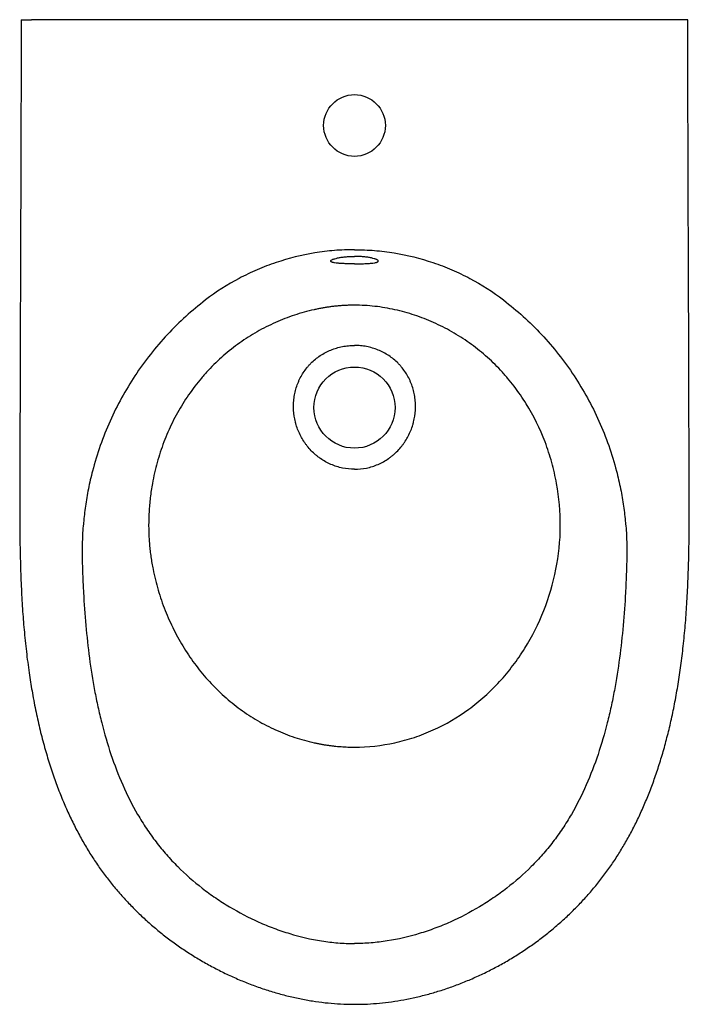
# Model space of a CAD drawing. Header units: millimetres. Extents: x 4729.712 to 4730.092, y 3058.451 to 3059.009.
import ezdxf

# ---------------------------------------------------------------- set-up
doc = ezdxf.new("R2010")
doc.units = ezdxf.units.MM
doc.layers.add('SANINDUSA', color=3, linetype='Continuous')

msp = doc.modelspace()

# ---------------------------------------------------------------- linework, layer by layer
at = {"layer": 'SANINDUSA'}
msp.add_line((4730.08494, 3059.00924), (4729.71863, 3059.00924), dxfattribs=at)
for centre, radius in [((4729.90179, 3058.94924), 0.0175), ((4729.90179, 3058.78924), 0.023)]:
    msp.add_circle(centre, radius, dxfattribs=at)
for points, knots in [([(4729.71264, 3059.00924), (4729.71263, 3058.99483), (4729.71263, 3058.94018), (4729.71223, 3058.8664), (4729.7121, 3058.79028), (4729.71181, 3058.74872), (4729.71191, 3058.72628), (4729.71194, 3058.72059)], [0, 0, 0, 0, 0.149679, 0.568028, 0.766822, 0.940841, 1, 1, 1, 1]), ([(4729.71271, 3059.00924), (4729.71271, 3059.00924), (4729.71268, 3059.00924), (4729.71341, 3059.00924), (4729.71472, 3059.00924), (4729.71654, 3059.00924), (4729.71792, 3059.00924), (4729.71863, 3059.00924)], [0, 0, 0, 0, 0.1298012, 0.3445826, 0.5593627, 0.7741436, 1, 1, 1, 1]), ([(4730.09086, 3059.00924), (4730.09087, 3059.00924), (4730.09089, 3059.00924), (4730.09016, 3059.00924), (4730.08885, 3059.00924), (4730.08703, 3059.00924), (4730.08565, 3059.00924), (4730.08494, 3059.00924)], [0, 0, 0, 0, 0.1297962, 0.3445788, 0.5593602, 0.7741423, 1, 1, 1, 1]), ([(4730.09163, 3058.72059), (4730.09164, 3058.72111), (4730.09173, 3058.72768), (4730.09169, 3058.74189), (4730.09155, 3058.76964), (4730.0915, 3058.81044), (4730.09123, 3058.87832), (4730.09095, 3058.94628), (4730.09094, 3058.99512), (4730.09094, 3059.00924)], [0, 0, 0, 0, 0.00538, 0.068335, 0.147683, 0.293754, 0.492384, 0.853246, 1, 1, 1, 1]), ([(4729.90179, 3058.87881), (4729.89797, 3058.87881), (4729.89419, 3058.87865), (4729.88667, 3058.87803), (4729.88293, 3058.87756), (4729.8718, 3058.87573), (4729.86448, 3058.87391), (4729.85546, 3058.87088), (4729.85367, 3058.87024), (4729.85011, 3058.86888), (4729.84834, 3058.86817), (4729.84309, 3058.86592), (4729.83967, 3058.86428), (4729.82963, 3058.85897), (4729.82324, 3058.85491), (4729.81718, 3058.85028)], [0, 0, 0, 0, 0.125, 0.125, 0.25, 0.25, 0.5, 0.5, 0.5625, 0.5625, 0.625, 0.625, 0.75, 0.75, 1, 1, 1, 1]), ([(4729.90179, 3058.87881), (4729.9056, 3058.87881), (4729.90938, 3058.87865), (4729.9169, 3058.87803), (4729.92064, 3058.87756), (4729.93177, 3058.87573), (4729.93909, 3058.87391), (4729.94811, 3058.87088), (4729.9499, 3058.87024), (4729.95346, 3058.86888), (4729.95523, 3058.86817), (4729.96048, 3058.86592), (4729.96391, 3058.86428), (4729.97394, 3058.85897), (4729.98033, 3058.85491), (4729.98639, 3058.85028)], [0, 0, 0, 0, 0.125, 0.125, 0.25, 0.25, 0.5, 0.5, 0.5625, 0.5625, 0.625, 0.625, 0.75, 0.75, 1, 1, 1, 1]), ([(4729.90179, 3058.87079), (4729.90089, 3058.87079), (4729.90001, 3058.8708), (4729.8987, 3058.87082), (4729.89827, 3058.87082), (4729.89742, 3058.87084), (4729.897, 3058.87085), (4729.89576, 3058.87089), (4729.89499, 3058.87093), (4729.89388, 3058.87099), (4729.89352, 3058.87101), (4729.89283, 3058.87106), (4729.89251, 3058.87109), (4729.89157, 3058.87118), (4729.89102, 3058.87125), (4729.89028, 3058.87138), (4729.89005, 3058.87142), (4729.88964, 3058.87151), (4729.88927, 3058.87161), (4729.88897, 3058.87172), (4729.88872, 3058.87183), (4729.88862, 3058.87189), (4729.88836, 3058.87208), (4729.88828, 3058.87221), (4729.88829, 3058.87241), (4729.88831, 3058.87248), (4729.8884, 3058.87263), (4729.88847, 3058.8727), (4729.88873, 3058.87292), (4729.88898, 3058.87308), (4729.88949, 3058.8733), (4729.88968, 3058.87338), (4729.89009, 3058.87353), (4729.89032, 3058.87361), (4729.89104, 3058.87383), (4729.8916, 3058.87397), (4729.89285, 3058.87424), (4729.89353, 3058.87436), (4729.89462, 3058.87453), (4729.895, 3058.87458), (4729.89577, 3058.87468), (4729.89618, 3058.87472), (4729.89741, 3058.87484), (4729.89825, 3058.8749), (4729.89999, 3058.87499), (4729.90089, 3058.87501), (4729.90179, 3058.87501)], [0, 0, 0, 0, 0.0625, 0.0625, 0.09375, 0.09375, 0.125, 0.125, 0.1875, 0.1875, 0.21875, 0.21875, 0.25, 0.25, 0.3125, 0.3125, 0.34375, 0.34375, 0.375, 0.40625, 0.40625, 0.4375, 0.4375, 0.5, 0.5, 0.53125, 0.53125, 0.5625, 0.5625, 0.625, 0.625, 0.65625, 0.65625, 0.6875, 0.6875, 0.75, 0.75, 0.8125, 0.8125, 0.84375, 0.84375, 0.875, 0.875, 0.9375, 0.9375, 1, 1, 1, 1]), ([(4729.90179, 3058.87079), (4729.90268, 3058.87079), (4729.90357, 3058.8708), (4729.90487, 3058.87082), (4729.9053, 3058.87082), (4729.90615, 3058.87084), (4729.90658, 3058.87085), (4729.90781, 3058.87089), (4729.90859, 3058.87093), (4729.90969, 3058.87099), (4729.91005, 3058.87101), (4729.91074, 3058.87106), (4729.91107, 3058.87109), (4729.912, 3058.87118), (4729.91256, 3058.87125), (4729.91329, 3058.87138), (4729.91352, 3058.87142), (4729.91393, 3058.87151), (4729.91431, 3058.87161), (4729.9146, 3058.87172), (4729.91485, 3058.87183), (4729.91496, 3058.87189), (4729.91521, 3058.87208), (4729.91529, 3058.87221), (4729.91528, 3058.87241), (4729.91526, 3058.87248), (4729.91517, 3058.87263), (4729.91511, 3058.8727), (4729.91485, 3058.87292), (4729.91459, 3058.87308), (4729.91409, 3058.8733), (4729.9139, 3058.87338), (4729.91348, 3058.87353), (4729.91326, 3058.87361), (4729.91253, 3058.87383), (4729.91198, 3058.87397), (4729.91073, 3058.87424), (4729.91005, 3058.87436), (4729.90895, 3058.87453), (4729.90858, 3058.87458), (4729.9078, 3058.87468), (4729.90739, 3058.87472), (4729.90616, 3058.87484), (4729.90532, 3058.8749), (4729.90358, 3058.87499), (4729.90268, 3058.87501), (4729.90179, 3058.87501)], [0, 0, 0, 0, 0.0625, 0.0625, 0.09375, 0.09375, 0.125, 0.125, 0.1875, 0.1875, 0.21875, 0.21875, 0.25, 0.25, 0.3125, 0.3125, 0.34375, 0.34375, 0.375, 0.40625, 0.40625, 0.4375, 0.4375, 0.5, 0.5, 0.53125, 0.53125, 0.5625, 0.5625, 0.625, 0.625, 0.65625, 0.65625, 0.6875, 0.6875, 0.75, 0.75, 0.8125, 0.8125, 0.84375, 0.84375, 0.875, 0.875, 0.9375, 0.9375, 1, 1, 1, 1]), ([(4729.81718, 3058.85028), (4729.81343, 3058.84724), (4729.80589, 3058.84115), (4729.79549, 3058.83079), (4729.78581, 3058.81955), (4729.77712, 3058.80751), (4729.76948, 3058.79485), (4729.7629, 3058.78162), (4729.75736, 3058.76773), (4729.75341, 3058.75482), (4729.75077, 3058.7433), (4729.74905, 3058.73352), (4729.74838, 3058.72706), (4729.74805, 3058.72393)], [0, 0, 0, 0, 0.097734, 0.196156, 0.296688, 0.397929, 0.496485, 0.595697, 0.696963, 0.798932, 0.868642, 0.93625, 1, 1, 1, 1]), ([(4729.98639, 3058.85028), (4729.99014, 3058.84724), (4729.99768, 3058.84115), (4730.00808, 3058.83079), (4730.01776, 3058.81955), (4730.02645, 3058.80751), (4730.03409, 3058.79485), (4730.04068, 3058.78162), (4730.04621, 3058.76773), (4730.05016, 3058.75482), (4730.0528, 3058.7433), (4730.05452, 3058.73351), (4730.0552, 3058.72704), (4730.05552, 3058.7239)], [0, 0, 0, 0, 0.097714, 0.196117, 0.296629, 0.39785, 0.496386, 0.595578, 0.696824, 0.798773, 0.868469, 0.936064, 1, 1, 1, 1]), ([(4729.90179, 3058.84732), (4729.90144, 3058.84732), (4729.90075, 3058.84732), (4729.89971, 3058.84731), (4729.89868, 3058.84728), (4729.89764, 3058.84724), (4729.8966, 3058.8472), (4729.89556, 3058.84714), (4729.89452, 3058.84707), (4729.89348, 3058.84699), (4729.89244, 3058.8469), (4729.8914, 3058.8468), (4729.89035, 3058.84669), (4729.88931, 3058.84657), (4729.88826, 3058.84643), (4729.88722, 3058.84629), (4729.88617, 3058.84614), (4729.88513, 3058.84597), (4729.88408, 3058.84579), (4729.88303, 3058.84561), (4729.88198, 3058.84541), (4729.88093, 3058.8452), (4729.87988, 3058.84498), (4729.87731, 3058.84442), (4729.87323, 3058.84341), (4729.86771, 3058.84173), (4729.86226, 3058.83977), (4729.8551, 3058.83679), (4729.84642, 3058.8324), (4729.83652, 3058.82609), (4729.82726, 3058.81881), (4729.82016, 3058.81194), (4729.81491, 3058.80602), (4729.81117, 3058.80136), (4729.80764, 3058.79651), (4729.80324, 3058.78978), (4729.79834, 3058.78095), (4729.79348, 3058.76981), (4729.78968, 3058.75821), (4729.78726, 3058.7476), (4729.78586, 3058.73819), (4729.78515, 3058.73004), (4729.78498, 3058.72344), (4729.78506, 3058.71841), (4729.78522, 3058.71496), (4729.78548, 3058.71149), (4729.78584, 3058.70802), (4729.78629, 3058.70453), (4729.78684, 3058.70104), (4729.78802, 3058.69474), (4729.79024, 3058.68571), (4729.79421, 3058.67423), (4729.79914, 3058.6632), (4729.80502, 3058.65271), (4729.81176, 3058.64286), (4729.81937, 3058.63372), (4729.82774, 3058.62542), (4729.83687, 3058.61803), (4729.84664, 3058.61164), (4729.85527, 3058.60718), (4729.86239, 3058.60417), (4729.86783, 3058.6022), (4729.87334, 3058.60053), (4729.8777, 3058.59945), (4729.88084, 3058.59879), (4729.88273, 3058.59843), (4729.88463, 3058.5981), (4729.88653, 3058.59781), (4729.88843, 3058.59755), (4729.89034, 3058.59733), (4729.89224, 3058.59714), (4729.89415, 3058.59698), (4729.89605, 3058.59686), (4729.89796, 3058.59678), (4729.89987, 3058.59672), (4729.90115, 3058.59672), (4729.90179, 3058.59671)], [0, 0, 0, 0, 0.002727, 0.005456, 0.008187, 0.010921, 0.013659, 0.016399, 0.019144, 0.021892, 0.024644, 0.027401, 0.030162, 0.032929, 0.035701, 0.038479, 0.041262, 0.044052, 0.046847, 0.04965, 0.05246, 0.055277, 0.058101, 0.060933, 0.076084, 0.091257, 0.106492, 0.121825, 0.152513, 0.183201, 0.214371, 0.245404, 0.261103, 0.276821, 0.292595, 0.308464, 0.340277, 0.372258, 0.40433, 0.43655, 0.458022, 0.4795, 0.501065, 0.510133, 0.519235, 0.528379, 0.537571, 0.546818, 0.556129, 0.565509, 0.597456, 0.629492, 0.661239, 0.692821, 0.724315, 0.755431, 0.786524, 0.817328, 0.848036, 0.878588, 0.89388, 0.909085, 0.924244, 0.9394, 0.944495, 0.949575, 0.954644, 0.959703, 0.964753, 0.969796, 0.974834, 0.979868, 0.9849, 0.989932, 0.994964, 1, 1, 1, 1]), ([(4729.90179, 3058.59671), (4729.90946, 3058.59671), (4729.91712, 3058.59755), (4729.92838, 3058.60002), (4729.93209, 3058.60104), (4729.93939, 3058.60347), (4729.94299, 3058.60488), (4729.95354, 3058.60966), (4729.96027, 3058.61359), (4729.96973, 3058.62048), (4729.97277, 3058.62295), (4729.97861, 3058.62818), (4729.9814, 3058.63094), (4729.98673, 3058.63676), (4729.98926, 3058.6398), (4729.99404, 3058.64613), (4729.99629, 3058.64941), (4730.0026, 3058.65957), (4730.00622, 3058.66677), (4730.01216, 3058.68176), (4730.01447, 3058.68957), (4730.01766, 3058.70553), (4730.01853, 3058.71368), (4730.01858, 3058.73004), (4730.01787, 3058.73821), (4730.0157, 3058.75026), (4730.0148, 3058.75424), (4730.01262, 3058.76209), (4730.01135, 3058.76596), (4730.00702, 3058.77733), (4730.00342, 3058.78462), (4729.99706, 3058.79486), (4729.99479, 3058.79816), (4729.99115, 3058.80292), (4729.98991, 3058.80447), (4729.98734, 3058.80751), (4729.98602, 3058.809), (4729.98196, 3058.81336), (4729.97911, 3058.81611), (4729.97318, 3058.82128), (4729.97008, 3058.82371), (4729.9637, 3058.82823), (4729.96041, 3058.83033), (4729.95365, 3058.83417), (4729.94673, 3058.83767), (4729.93952, 3058.84046), (4729.93221, 3058.84288), (4729.9285, 3058.84392), (4729.92098, 3058.84559), (4729.91718, 3058.84624), (4729.91143, 3058.84689), (4729.90951, 3058.84705), (4729.90565, 3058.84727), (4729.90372, 3058.84733), (4729.90179, 3058.84732)], [0, 0, 0, 0, 0.0625, 0.0625, 0.09375, 0.09375, 0.125, 0.125, 0.1875, 0.1875, 0.21875, 0.21875, 0.25, 0.25, 0.28125, 0.28125, 0.3125, 0.3125, 0.375, 0.375, 0.4375, 0.4375, 0.5, 0.5, 0.5625, 0.5625, 0.59375, 0.59375, 0.625, 0.625, 0.6875, 0.6875, 0.71875, 0.71875, 0.734375, 0.734375, 0.75, 0.75, 0.78125, 0.78125, 0.8125, 0.8125, 0.84375, 0.84375, 0.875, 0.90625, 0.90625, 0.9375, 0.9375, 0.96875, 0.96875, 0.984375, 0.984375, 1, 1, 1, 1]), ([(4729.90179, 3058.75427), (4729.89948, 3058.75427), (4729.89721, 3058.75451), (4729.89386, 3058.75521), (4729.89275, 3058.7555), (4729.89055, 3058.7562), (4729.88948, 3058.75661), (4729.88635, 3058.75797), (4729.88436, 3058.75908), (4729.882, 3058.76072), (4729.88154, 3058.76106), (4729.88063, 3058.76176), (4729.88019, 3058.76212), (4729.87888, 3058.76323), (4729.87805, 3058.76401), (4729.87647, 3058.76565), (4729.87572, 3058.7665), (4729.87466, 3058.76785), (4729.87431, 3058.7683), (4729.87364, 3058.76924), (4729.87331, 3058.76971), (4729.87175, 3058.77211), (4729.8707, 3058.77413), (4729.86941, 3058.77729), (4729.86903, 3058.77837), (4729.86853, 3058.78002), (4729.86838, 3058.78058), (4729.8681, 3058.78169), (4729.86798, 3058.78225), (4729.86742, 3058.78504), (4729.86718, 3058.7873), (4729.86715, 3058.79016), (4729.86716, 3058.79073), (4729.8672, 3058.79188), (4729.86724, 3058.79245), (4729.86739, 3058.79417), (4729.86754, 3058.7953), (4729.86815, 3058.79865), (4729.86877, 3058.80083), (4729.86983, 3058.8035), (4729.87006, 3058.80403), (4729.87053, 3058.80508), (4729.87078, 3058.80559), (4729.87157, 3058.80711), (4729.87214, 3058.8081), (4729.87338, 3058.81), (4729.87404, 3058.81092), (4729.87512, 3058.81225), (4729.87549, 3058.81269), (4729.87625, 3058.81355), (4729.87665, 3058.81397), (4729.87866, 3058.81601), (4729.88042, 3058.81745), (4729.88326, 3058.81935), (4729.88424, 3058.81993), (4729.88628, 3058.82101), (4729.88732, 3058.82149), (4729.89049, 3058.82277), (4729.89268, 3058.82342), (4729.89605, 3058.82407), (4729.8972, 3058.82424), (4729.89949, 3058.82446), (4729.90063, 3058.82451), (4729.90179, 3058.82451)], [0, 0, 0, 0, 0.0625, 0.0625, 0.09375, 0.09375, 0.125, 0.125, 0.1875, 0.1875, 0.203125, 0.203125, 0.21875, 0.21875, 0.25, 0.25, 0.28125, 0.28125, 0.296875, 0.296875, 0.3125, 0.3125, 0.375, 0.375, 0.40625, 0.40625, 0.421875, 0.421875, 0.4375, 0.4375, 0.5, 0.5, 0.515625, 0.515625, 0.53125, 0.53125, 0.5625, 0.5625, 0.625, 0.625, 0.640625, 0.640625, 0.65625, 0.65625, 0.6875, 0.6875, 0.71875, 0.71875, 0.734375, 0.734375, 0.75, 0.75, 0.8125, 0.8125, 0.84375, 0.84375, 0.875, 0.875, 0.9375, 0.9375, 0.96875, 0.96875, 1, 1, 1, 1]), ([(4729.90179, 3058.75427), (4729.90409, 3058.75427), (4729.90636, 3058.75451), (4729.90971, 3058.75521), (4729.91082, 3058.7555), (4729.91302, 3058.7562), (4729.91409, 3058.75661), (4729.91722, 3058.75797), (4729.91921, 3058.75908), (4729.92157, 3058.76072), (4729.92203, 3058.76106), (4729.92294, 3058.76176), (4729.92339, 3058.76212), (4729.92469, 3058.76323), (4729.92552, 3058.76401), (4729.9271, 3058.76565), (4729.92785, 3058.7665), (4729.92892, 3058.76785), (4729.92926, 3058.7683), (4729.92994, 3058.76924), (4729.93026, 3058.76971), (4729.93182, 3058.77211), (4729.93287, 3058.77413), (4729.93416, 3058.77729), (4729.93454, 3058.77837), (4729.93504, 3058.78002), (4729.93519, 3058.78058), (4729.93547, 3058.78169), (4729.9356, 3058.78225), (4729.93616, 3058.78504), (4729.93639, 3058.7873), (4729.93642, 3058.79016), (4729.93641, 3058.79073), (4729.93637, 3058.79188), (4729.93633, 3058.79245), (4729.93619, 3058.79417), (4729.93603, 3058.7953), (4729.93542, 3058.79865), (4729.9348, 3058.80083), (4729.93374, 3058.8035), (4729.93352, 3058.80403), (4729.93304, 3058.80508), (4729.93279, 3058.80559), (4729.93201, 3058.80711), (4729.93144, 3058.8081), (4729.9302, 3058.81), (4729.92953, 3058.81092), (4729.92846, 3058.81225), (4729.92809, 3058.81269), (4729.92732, 3058.81355), (4729.92693, 3058.81397), (4729.92491, 3058.81601), (4729.92315, 3058.81745), (4729.92031, 3058.81935), (4729.91933, 3058.81993), (4729.91729, 3058.82101), (4729.91625, 3058.82149), (4729.91308, 3058.82277), (4729.9109, 3058.82342), (4729.90752, 3058.82407), (4729.90637, 3058.82424), (4729.90409, 3058.82446), (4729.90294, 3058.82451), (4729.90179, 3058.82451)], [0, 0, 0, 0, 0.0625, 0.0625, 0.09375, 0.09375, 0.125, 0.125, 0.1875, 0.1875, 0.203125, 0.203125, 0.21875, 0.21875, 0.25, 0.25, 0.28125, 0.28125, 0.296875, 0.296875, 0.3125, 0.3125, 0.375, 0.375, 0.40625, 0.40625, 0.421875, 0.421875, 0.4375, 0.4375, 0.5, 0.5, 0.515625, 0.515625, 0.53125, 0.53125, 0.5625, 0.5625, 0.625, 0.625, 0.640625, 0.640625, 0.65625, 0.65625, 0.6875, 0.6875, 0.71875, 0.71875, 0.734375, 0.734375, 0.75, 0.75, 0.8125, 0.8125, 0.84375, 0.84375, 0.875, 0.875, 0.9375, 0.9375, 0.96875, 0.96875, 1, 1, 1, 1]), ([(4729.71194, 3058.72059), (4729.71194, 3058.71889), (4729.71198, 3058.71205), (4729.71223, 3058.70059), (4729.71274, 3058.68662), (4729.71348, 3058.67387), (4729.71446, 3058.66156), (4729.71574, 3058.64951), (4729.71729, 3058.638), (4729.71906, 3058.62706), (4729.72106, 3058.61668), (4729.72337, 3058.60643), (4729.72592, 3058.59663), (4729.7287, 3058.58727), (4729.73169, 3058.57836), (4729.73488, 3058.56989), (4729.73827, 3058.56183), (4729.74186, 3058.55415), (4729.74564, 3058.54682), (4729.74962, 3058.53984), (4729.75375, 3058.53322), (4729.75806, 3058.52697), (4729.76255, 3058.521), (4729.76729, 3058.51522), (4729.77229, 3058.50962), (4729.77756, 3058.50419), (4729.78306, 3058.49896), (4729.78881, 3058.49393), (4729.79478, 3058.48912), (4729.80097, 3058.48455), (4729.80735, 3058.48021), (4729.81392, 3058.47614), (4729.82065, 3058.47233), (4729.82753, 3058.4688), (4729.83455, 3058.46555), (4729.84167, 3058.46261), (4729.84889, 3058.45996), (4729.85616, 3058.45764), (4729.86344, 3058.45566), (4729.87068, 3058.45402), (4729.8779, 3058.45272), (4729.88506, 3058.45174), (4729.89214, 3058.45113), (4729.89771, 3058.45084), (4729.90092, 3058.45087), (4729.90179, 3058.45088)], [0, 0, 0, 0, 0.013745, 0.055386, 0.092685, 0.126875, 0.158746, 0.19262, 0.224944, 0.25273, 0.282234, 0.310503, 0.337749, 0.364168, 0.389473, 0.413823, 0.437376, 0.460216, 0.482424, 0.504072, 0.525244, 0.54551, 0.565529, 0.585673, 0.605939, 0.626323, 0.646816, 0.667409, 0.68809, 0.708845, 0.729656, 0.750506, 0.771376, 0.792243, 0.813083, 0.833879, 0.854612, 0.875287, 0.895589, 0.915642, 0.935418, 0.9549, 0.974077, 0.99295, 1, 1, 1, 1]), ([(4729.74805, 3058.72393), (4729.74803, 3058.72373), (4729.74761, 3058.72018), (4729.74729, 3058.7132), (4729.74732, 3058.70643), (4729.74733, 3058.70304)], [0, 0, 0, 0, 0.028793, 0.513643, 1, 1, 1, 1]), ([(4729.90179, 3058.45087), (4729.90368, 3058.45088), (4729.90783, 3058.45092), (4729.91428, 3058.45134), (4729.92116, 3058.45207), (4729.92811, 3058.45312), (4729.93511, 3058.45449), (4729.94215, 3058.45618), (4729.9492, 3058.45819), (4729.95626, 3058.46051), (4729.96331, 3058.46316), (4729.97034, 3058.46613), (4729.97731, 3058.46942), (4729.98415, 3058.47299), (4729.99085, 3058.47685), (4729.9974, 3058.48098), (4730.00377, 3058.48538), (4730.00996, 3058.49003), (4730.01593, 3058.49492), (4730.02168, 3058.50003), (4730.02719, 3058.50537), (4730.03246, 3058.5109), (4730.03747, 3058.51662), (4730.0422, 3058.52252), (4730.04666, 3058.52858), (4730.05083, 3058.53478), (4730.05474, 3058.54117), (4730.05846, 3058.54782), (4730.06202, 3058.55478), (4730.0654, 3058.56207), (4730.06859, 3058.56966), (4730.07159, 3058.57757), (4730.0744, 3058.58581), (4730.07701, 3058.5944), (4730.07943, 3058.60336), (4730.08165, 3058.6127), (4730.08365, 3058.62243), (4730.08544, 3058.63254), (4730.08701, 3058.64312), (4730.08837, 3058.65424), (4730.08949, 3058.66585), (4730.09037, 3058.67804), (4730.09102, 3058.69094), (4730.09145, 3058.70496), (4730.09164, 3058.71496), (4730.09165, 3058.72033), (4730.09165, 3058.72059)], [0, 0, 0, 0, 0.015264, 0.033629, 0.052285, 0.071236, 0.090478, 0.110003, 0.129791, 0.149816, 0.170089, 0.190777, 0.211542, 0.232367, 0.253234, 0.274123, 0.29501, 0.315874, 0.336695, 0.357457, 0.378145, 0.398746, 0.419249, 0.439647, 0.459934, 0.48011, 0.500096, 0.520588, 0.541733, 0.563371, 0.58556, 0.608359, 0.631824, 0.656013, 0.68095, 0.706936, 0.73367, 0.761318, 0.790075, 0.820188, 0.851979, 0.884421, 0.919061, 0.956528, 0.997935, 1, 1, 1, 1]), ([(4730.05552, 3058.7239), (4730.05555, 3058.72371), (4730.05596, 3058.72017), (4730.05628, 3058.7132), (4730.05626, 3058.70643), (4730.05624, 3058.70304)], [0, 0, 0, 0, 0.02742, 0.512955, 1, 1, 1, 1]), ([(4729.74733, 3058.70304), (4729.7474, 3058.69992), (4729.7475, 3058.69681), (4729.74774, 3058.69058), (4729.74788, 3058.68747), (4729.74838, 3058.67815), (4729.74881, 3058.67194), (4729.74992, 3058.65956), (4729.7506, 3058.65338), (4729.75224, 3058.64106), (4729.75321, 3058.63492), (4729.75493, 3058.62573), (4729.75555, 3058.62267), (4729.75689, 3058.61657), (4729.7576, 3058.61352), (4729.7599, 3058.60445), (4729.76164, 3058.59848), (4729.76559, 3058.58671), (4729.76781, 3058.58092), (4729.77282, 3058.56957), (4729.77562, 3058.564), (4729.78035, 3058.55585), (4729.782, 3058.55318), (4729.78549, 3058.54795), (4729.78731, 3058.5454), (4729.79111, 3058.54047), (4729.79308, 3058.53808), (4729.79717, 3058.53343), (4729.79929, 3058.53118), (4729.80585, 3058.52463), (4729.81051, 3058.52054), (4729.81667, 3058.51575), (4729.81792, 3058.51481), (4729.82046, 3058.51296), (4729.82174, 3058.51206), (4729.82562, 3058.50941), (4729.82824, 3058.50773), (4729.83625, 3058.50293), (4729.84177, 3058.50006), (4729.8503, 3058.49626), (4729.85319, 3058.49508), (4729.85759, 3058.49344), (4729.85907, 3058.49291), (4729.86204, 3058.49191), (4729.86353, 3058.49143), (4729.87099, 3058.48918), (4729.87704, 3058.48777), (4729.88622, 3058.48632), (4729.88931, 3058.48594), (4729.89551, 3058.48543), (4729.89864, 3058.4853), (4729.90179, 3058.4853)], [0, 0, 0, 0, 0.03125, 0.03125, 0.0625, 0.0625, 0.125, 0.125, 0.1875, 0.1875, 0.25, 0.25, 0.28125, 0.28125, 0.3125, 0.3125, 0.375, 0.375, 0.4375, 0.4375, 0.5, 0.5, 0.53125, 0.53125, 0.5625, 0.5625, 0.59375, 0.59375, 0.625, 0.625, 0.6875, 0.6875, 0.703125, 0.703125, 0.71875, 0.71875, 0.75, 0.75, 0.8125, 0.8125, 0.84375, 0.84375, 0.859375, 0.859375, 0.875, 0.875, 0.9375, 0.9375, 0.96875, 0.96875, 1, 1, 1, 1]), ([(4730.05624, 3058.70304), (4730.05617, 3058.69992), (4730.05607, 3058.69681), (4730.05583, 3058.69058), (4730.05569, 3058.68747), (4730.05519, 3058.67815), (4730.05476, 3058.67194), (4730.05365, 3058.65956), (4730.05297, 3058.65338), (4730.05133, 3058.64106), (4730.05036, 3058.63492), (4730.04864, 3058.62573), (4730.04802, 3058.62267), (4730.04669, 3058.61657), (4730.04597, 3058.61352), (4730.04367, 3058.60445), (4730.04193, 3058.59848), (4730.03798, 3058.58671), (4730.03576, 3058.58092), (4730.03075, 3058.56957), (4730.02795, 3058.564), (4730.02323, 3058.55585), (4730.02157, 3058.55318), (4730.01808, 3058.54795), (4730.01626, 3058.5454), (4730.01247, 3058.54047), (4730.01049, 3058.53808), (4730.0064, 3058.53343), (4730.00428, 3058.53118), (4729.99772, 3058.52463), (4729.99306, 3058.52054), (4729.9869, 3058.51575), (4729.98565, 3058.51481), (4729.98311, 3058.51296), (4729.98183, 3058.51206), (4729.97796, 3058.50941), (4729.97533, 3058.50773), (4729.96732, 3058.50293), (4729.96181, 3058.50006), (4729.95327, 3058.49626), (4729.95038, 3058.49508), (4729.94598, 3058.49344), (4729.9445, 3058.49291), (4729.94153, 3058.49191), (4729.94004, 3058.49143), (4729.93258, 3058.48918), (4729.92653, 3058.48777), (4729.91735, 3058.48632), (4729.91427, 3058.48594), (4729.90806, 3058.48543), (4729.90494, 3058.4853), (4729.90179, 3058.4853)], [0, 0, 0, 0, 0.03125, 0.03125, 0.0625, 0.0625, 0.125, 0.125, 0.1875, 0.1875, 0.25, 0.25, 0.28125, 0.28125, 0.3125, 0.3125, 0.375, 0.375, 0.4375, 0.4375, 0.5, 0.5, 0.53125, 0.53125, 0.5625, 0.5625, 0.59375, 0.59375, 0.625, 0.625, 0.6875, 0.6875, 0.703125, 0.703125, 0.71875, 0.71875, 0.75, 0.75, 0.8125, 0.8125, 0.84375, 0.84375, 0.859375, 0.859375, 0.875, 0.875, 0.9375, 0.9375, 0.96875, 0.96875, 1, 1, 1, 1])]:
    msp.add_open_spline(points, degree=3, knots=knots, dxfattribs=at)

doc.saveas('drawing.dxf')
